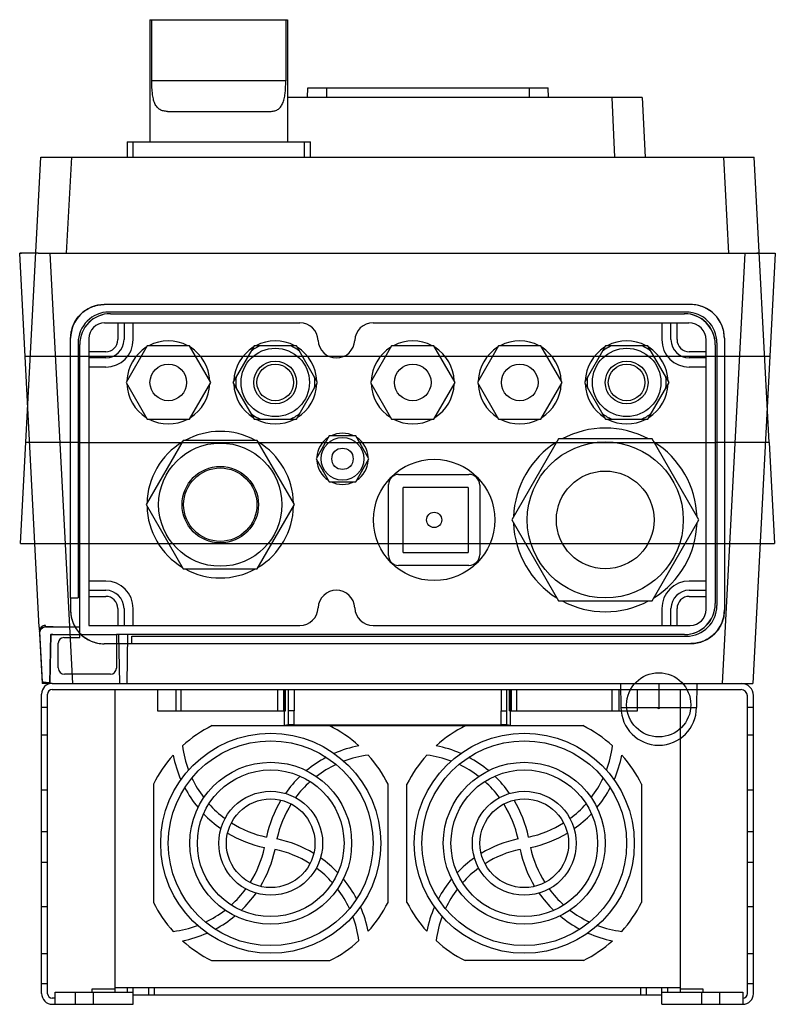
# Model space of a CAD drawing. Header units: millimetres. Extents: x 37 to 284, y 61 to 383.
import ezdxf

# ---------------------------------------------------------------- set-up
doc = ezdxf.new("R2010")
doc.units = ezdxf.units.MM
doc.header["$LTSCALE"] = 28.817558
doc.layers.get('0').update_dxf_attribs({"linetype": 'CONTINUOUS'})

msp = doc.modelspace()

# ---------------------------------------------------------------- linework, layer by layer
at = {"color": 7, "linetype": 'Continuous'}
for p, q in [((79.62, 383.23), (79.62, 343.23)), ((79.62, 383.23), (124.62, 383.23)), ((80.19, 363.23), (80.19, 383.23)), ((124.06, 383.23), (124.06, 363.23)), ((124.62, 383.23), (124.62, 343.23)), ((124.06, 363.23), (80.19, 363.23)), ((131.21, 357.73), (131.32, 360.9)), ((131.32, 360.9), (209.93, 360.9)), ((137.47, 357.73), (137.48, 360.9)), ((203.78, 357.73), (203.77, 360.9)), ((210.03, 357.73), (209.93, 360.9)), ((240.65, 357.73), (124.62, 357.73)), ((230.73, 357.73), (231.63, 338.23)), ((240.65, 357.73), (241.64, 338.23)), ((85.35, 353.23), (118.89, 353.23)), ((72.12, 343.23), (72.12, 338.23)), ((72.12, 343.23), (132.12, 343.23)), ((74.14, 338.23), (74.14, 343.23)), ((130.08, 343.23), (130.08, 338.23)), ((132.12, 338.23), (132.12, 343.23)), ((37.27, 211.83), (43.89, 338.23)), ((43.89, 338.23), (277.35, 338.23)), ((53.88, 338.23), (52.23, 306.83)), ((269.01, 306.83), (267.37, 338.23)), ((282.24, 244.92), (277.35, 338.23)), ((43.39, 184.43), (36.98, 306.77)), ((43, 306.83), (37.61, 306.83)), ((43, 306.83), (278.25, 306.83)), ((54.34, 166.03), (46.96, 306.83)), ((274.28, 306.83), (266.9, 166.03)), ((284.27, 306.77), (276.89, 166.03)), ((278.25, 306.83), (283.63, 306.83)), ((256.59, 289.99), (64.65, 289.99)), ((255.09, 287.56), (66.23, 287.56)), ((66.66, 287.03), (66.71, 287.03)), ((66.71, 287.03), (254.44, 287.03)), ((254.44, 287.03), (254.59, 287.03)), ((64.76, 284.03), (128.63, 284.03)), ((69.12, 284.03), (69.12, 278.53)), ((71.12, 284.03), (71.12, 278.53)), ((74.12, 278.53), (74.12, 284.03)), ((152.61, 284.03), (255.96, 284.03)), ((247.12, 284.03), (247.12, 278.53)), ((250.12, 278.53), (250.12, 284.03)), ((252.12, 278.53), (252.12, 284.03)), ((53.66, 194.03), (53.66, 279)), ((56.09, 277.42), (56.09, 194.06)), ((59.62, 278.89), (59.62, 185.03)), ((261.62, 190.24), (261.62, 278.37)), ((265.16, 277.49), (265.16, 191.49)), ((267.59, 279), (267.59, 190.06)), ((56.62, 276.99), (56.62, 276.94)), ((56.62, 181.03), (56.62, 276.94)), ((65.12, 274.53), (59.62, 274.53)), ((78.69, 276.53), (71.77, 264.53)), ((92.55, 276.53), (78.69, 276.53)), ((99.48, 264.53), (92.55, 276.53)), ((113.69, 276.53), (106.77, 264.53)), ((127.55, 276.53), (113.69, 276.53)), ((134.48, 264.53), (127.55, 276.53)), ((158.69, 276.53), (151.77, 264.53)), ((172.55, 276.53), (158.69, 276.53)), ((179.48, 264.53), (172.55, 276.53)), ((193.69, 276.53), (186.77, 264.53)), ((207.55, 276.53), (193.69, 276.53)), ((214.48, 264.53), (207.55, 276.53)), ((228.69, 276.53), (221.77, 264.53)), ((242.55, 276.53), (228.69, 276.53)), ((249.48, 264.53), (242.55, 276.53)), ((261.62, 274.53), (256.12, 274.53)), ((264.62, 276.84), (264.62, 277)), ((264.62, 276.84), (264.62, 192.14)), ((38.74, 273.08), (40.48, 273.08)), ((40.48, 273.08), (56.62, 273.08)), ((56.62, 273.08), (264.62, 273.08)), ((65.12, 272.53), (59.62, 272.53)), ((261.62, 272.53), (256.12, 272.53)), ((264.62, 273.08), (280.77, 273.08)), ((280.77, 273.08), (282.5, 273.08)), ((65.12, 269.53), (59.62, 269.53)), ((261.62, 269.53), (256.12, 269.53)), ((71.77, 264.53), (78.69, 252.53)), ((92.55, 252.53), (99.48, 264.53)), ((106.77, 264.53), (113.69, 252.53)), ((127.55, 252.53), (134.48, 264.53)), ((151.77, 264.53), (158.69, 252.53)), ((172.55, 252.53), (179.48, 264.53)), ((186.77, 264.53), (193.69, 252.53)), ((207.55, 252.53), (214.48, 264.53)), ((221.77, 264.53), (228.69, 252.53)), ((242.55, 252.53), (249.48, 264.53)), ((78.69, 252.53), (92.55, 252.53)), ((113.69, 252.53), (127.55, 252.53)), ((158.69, 252.53), (172.55, 252.53)), ((193.69, 252.53), (207.55, 252.53)), ((228.69, 252.53), (242.55, 252.53)), ((56.62, 244.92), (39, 244.92)), ((56.62, 244.92), (264.62, 244.92)), ((90.5, 245.53), (78.37, 224.53)), ((114.75, 245.53), (90.5, 245.53)), ((126.87, 224.53), (114.75, 245.53)), ((138.29, 247.03), (133.96, 239.53)), ((146.95, 247.03), (138.29, 247.03)), ((151.28, 239.53), (146.95, 247.03)), ((213.32, 246.03), (198.02, 219.53)), ((243.92, 246.03), (213.32, 246.03)), ((259.22, 219.53), (243.92, 246.03)), ((282.24, 244.92), (264.62, 244.92)), ((282.24, 244.91), (283.98, 211.83)), ((133.96, 239.53), (138.29, 232.03)), ((146.95, 232.03), (151.28, 239.53)), ((138.29, 232.03), (146.95, 232.03)), ((160.98, 234.43), (184.02, 234.43)), ((157.72, 207.88), (157.72, 231.17)), ((162.52, 208.93), (162.52, 230.13)), ((183.72, 230.13), (162.52, 230.13)), ((183.72, 230.13), (183.72, 208.93)), ((187.52, 230.93), (187.52, 208.16)), ((78.37, 224.53), (90.5, 203.53)), ((114.75, 203.53), (126.87, 224.53)), ((198.02, 219.53), (213.32, 193.03)), ((243.92, 193.03), (259.22, 219.53)), ((37.27, 211.83), (56.62, 211.83)), ((56.62, 211.83), (264.62, 211.83)), ((264.62, 211.83), (283.98, 211.83)), ((162.52, 208.93), (183.72, 208.93)), ((90.5, 203.53), (114.75, 203.53)), ((183.99, 204.63), (160.97, 204.63)), ((65.12, 199.53), (59.62, 199.53)), ((261.62, 199.53), (256.12, 199.53)), ((53.62, 194.06), (56.09, 194.06)), ((53.62, 194.03), (53.62, 190.03)), ((59.62, 196.53), (65.12, 196.53)), ((59.62, 194.53), (65.12, 194.53)), ((256.12, 196.53), (261.62, 196.53)), ((256.12, 194.53), (261.62, 194.53)), ((69.12, 190.53), (69.12, 185.03)), ((71.12, 190.53), (71.12, 185.03)), ((74.12, 185.03), (74.12, 190.53)), ((213.32, 193.03), (243.92, 193.03)), ((247.12, 190.53), (247.12, 185.03)), ((250.12, 185.03), (250.12, 190.53)), ((252.12, 185.03), (252.12, 190.53)), ((264.62, 192.06), (264.62, 192.14)), ((43.39, 184.43), (44.35, 166.03)), ((45.39, 184.74), (45.39, 185.01)), ((45.39, 184.53), (45.39, 184.74)), ((45.39, 184.53), (56.62, 184.53)), ((59.62, 185.03), (128.63, 185.03)), ((152.61, 185.03), (256.42, 185.03)), ((43.49, 183.12), (43.49, 182.63)), ((43.49, 183.02), (44.35, 166.51)), ((43.49, 183.02), (43.49, 182.53)), ((47.13, 182.15), (46.85, 166.21)), ((46.85, 166.03), (47.13, 182.03)), ((47.13, 182.15), (47.13, 182.03)), ((47.13, 182.03), (68.62, 182.03)), ((51.41, 181.03), (56.62, 181.03)), ((68.62, 182.03), (68.62, 170.99)), ((254.51, 182.03), (68.62, 182.03)), ((69.34, 182.03), (69.62, 166.03)), ((72.12, 166.03), (72.4, 182.03)), ((73.66, 179.06), (73.66, 181.49)), ((73.66, 181.49), (255.16, 181.49)), ((254.51, 182.03), (254.59, 182.03)), ((49.62, 171.1), (49.62, 179.24)), ((73.66, 179.03), (64.62, 179.03)), ((73.64, 179.05), (256.59, 179.06)), ((73.66, 179.06), (256.59, 179.06)), ((66.67, 169.03), (51.69, 169.03)), ((44.35, 166.51), (44.35, 166.03)), ((47.6, 166.03), (44.36, 166.03)), ((46.85, 166.03), (46.85, 166.21)), ((47.6, 166.03), (273.12, 166.03)), ((233.62, 166.03), (233.76, 158.18)), ((246.12, 166.03), (246.12, 158.18)), ((258.62, 166.03), (258.49, 158.18)), ((273.12, 166.03), (276.89, 166.03)), ((44.12, 64.59), (44.12, 162.56)), ((46.12, 64.49), (46.12, 162.53)), ((47.62, 164.03), (273.08, 164.03)), ((68.12, 164.03), (68.12, 65.03)), ((82.12, 164.03), (82.12, 157.03)), ((88.12, 164.03), (88.12, 157.03)), ((89.79, 157.03), (89.79, 164.03)), ((121.33, 164.03), (121.33, 157.03)), ((123.4, 157.03), (123.4, 164.03)), ((123.56, 157.03), (123.56, 164.03)), ((124.02, 157.03), (124.02, 164.03)), ((124.86, 164.03), (124.86, 157.03)), ((126.87, 157.03), (126.87, 164.03)), ((194.52, 164.03), (194.52, 157.03)), ((196.37, 157.03), (196.37, 164.03)), ((197.23, 157.03), (197.23, 164.03)), ((197.68, 157.03), (197.68, 164.03)), ((197.85, 164.03), (197.85, 157.03)), ((199.69, 157.03), (199.69, 164.03)), ((230.78, 164.03), (230.78, 157.03)), ((233.12, 157.03), (233.12, 164.03)), ((239.12, 157.03), (239.12, 164.03)), ((253.12, 164.03), (253.12, 65.03)), ((275.12, 64.57), (275.12, 161.99)), ((277.12, 64.49), (277.12, 162.03)), ((46.12, 158.21), (44.12, 158.21)), ((233.76, 158.18), (245.76, 158.18)), ((245.76, 158.18), (246.12, 158.18)), ((246.12, 158.18), (246.49, 158.18)), ((246.49, 158.18), (258.49, 158.18)), ((277.12, 158.21), (275.12, 158.21)), ((82.12, 157.03), (124.02, 157.03)), ((123.62, 152.23), (123.62, 157.03)), ((126.87, 157.03), (124.86, 157.03)), ((124.87, 157.03), (124.87, 152.47)), ((126.77, 152.51), (126.77, 157.03)), ((194.42, 157.03), (196.38, 157.03)), ((194.42, 157.03), (194.42, 152.51)), ((196.38, 152.47), (196.38, 157.03)), ((197.23, 157.03), (239.12, 157.03)), ((197.62, 152.23), (197.62, 157.03)), ((99.96, 152.23), (221.28, 152.23)), ((124.87, 152.47), (123.62, 152.23)), ((126.77, 152.51), (194.42, 152.51)), ((197.62, 152.23), (196.38, 152.47)), ((44.12, 149.18), (46.12, 149.18)), ((275.12, 149.18), (277.12, 149.18)), ((80.72, 133.08), (80.72, 94.38)), ((157.52, 94.38), (157.52, 133.08)), ((163.72, 94.38), (163.72, 133.08)), ((240.52, 133.08), (240.52, 94.38)), ((46.12, 131.05), (44.12, 131.05)), ((277.12, 131.05), (275.12, 131.05)), ((44.12, 117.53), (46.12, 117.53)), ((275.12, 117.53), (277.12, 117.53)), ((46.12, 107.45), (44.12, 107.45)), ((277.12, 107.45), (275.12, 107.45)), ((44.12, 93.02), (46.12, 93.02)), ((275.12, 93.02), (277.12, 93.02)), ((46.12, 77.56), (44.12, 77.56)), ((277.12, 77.56), (275.12, 77.56)), ((99.77, 75.33), (138.47, 75.33)), ((221.47, 75.33), (182.77, 75.33)), ((44.12, 67.88), (46.12, 67.88)), ((275.12, 67.88), (277.12, 67.88)), ((48.62, 65.03), (74.12, 65.03)), ((48.62, 61.03), (48.62, 65.03)), ((55.12, 65.03), (55.12, 61.03)), ((68.12, 66.03), (60.62, 66.03)), ((60.62, 66.03), (60.62, 65.03)), ((61.12, 61.03), (61.12, 65.03)), ((68.12, 66.53), (253.12, 66.53)), ((72.13, 66.53), (72.13, 65.03)), ((74.12, 61.03), (74.12, 66.53)), ((79.12, 66.53), (79.12, 64.03)), ((81.1, 64.03), (81.1, 66.53)), ((240.11, 66.53), (240.11, 64.03)), ((242.12, 64.03), (242.12, 66.53)), ((247.12, 61.03), (247.12, 66.53)), ((247.12, 65.03), (273.62, 65.03)), ((249.11, 65.03), (249.11, 66.53)), ((260.62, 66.03), (253.12, 66.03)), ((260.12, 65.03), (260.12, 61.03)), ((260.62, 65.03), (260.62, 66.03)), ((266.12, 61.03), (266.12, 65.03)), ((273.62, 65.03), (273.62, 61.03)), ((48.62, 63.03), (47.59, 63.03)), ((247.12, 64.03), (74.12, 64.03)), ((47.68, 61.03), (74.12, 61.03)), ((247.12, 61.03), (273.64, 61.03))]:
    msp.add_line(p, q, dxfattribs=at)
for centre, radius in [((120.62, 264.53), 11.2), ((235.62, 264.53), 11.2), ((120.62, 264.53), 7), ((235.62, 264.53), 7), ((85.62, 264.53), 6), ((120.62, 264.53), 6), ((165.62, 264.53), 6), ((200.62, 264.53), 6), ((235.62, 264.53), 6), ((142.62, 239.53), 6.98), ((228.62, 219.53), 25.53), ((102.62, 224.53), 20.17), ((142.62, 239.53), 3.5), ((172.62, 219.53), 19.85), ((102.62, 224.53), 12.5), ((102.62, 224.53), 12), ((228.62, 219.53), 16), ((172.62, 219.53), 2.5), ((246.12, 159.03), 10.5), ((119.12, 113.73), 36), ((202.12, 113.73), 36), ((119.12, 113.73), 33.5), ((202.12, 113.73), 33.5), ((119.12, 113.73), 26.5), ((202.12, 113.73), 26.5), ((119.12, 113.73), 24), ((202.12, 113.73), 24), ((119.12, 113.73), 17), ((202.12, 113.73), 17), ((119.12, 113.73), 14.5), ((202.12, 113.73), 14.5)]:
    msp.add_circle(centre, radius, dxfattribs=at)
for centre, radius, start, end in [((66.23, 277.42), 10.15, 90, 180), ((66.71, 276.94), 10.09, 90, 180), ((66.66, 276.99), 10.04, 90, 180), ((254.44, 276.84), 10.19, 0, 90), ((254.59, 277), 10.03, 0, 90), ((255.09, 277.49), 10.07, 0, 90), ((64.76, 278.89), 5.14, 90, 180), ((128.63, 278.03), 6, 2.388, 90), ((152.61, 278.03), 6, 90, 177.612), ((255.96, 278.37), 5.66, 0, 90), ((65.12, 278.53), 9, 270, 360), ((65.12, 278.53), 6, 270, 360), ((65.12, 278.53), 4, 270, 360), ((85.62, 264.53), 13.58, 62.1199, 117.8895), ((120.62, 264.53), 13.58, 62.1199, 117.8895), ((140.62, 278.53), 6, 182.388, 357.612), ((165.62, 264.53), 13.58, 62.1199, 117.8895), ((200.62, 264.53), 13.58, 62.1199, 117.8895), ((235.62, 264.53), 13.58, 62.1199, 117.8895), ((256.12, 278.53), 9, 180, 270), ((256.12, 278.53), 6, 180, 270), ((256.12, 278.53), 4, 180, 270), ((85.62, 264.53), 13.58, 122.1105, 177.8895), ((85.62, 264.53), 13.58, 2.1105, 57.8895), ((120.62, 264.53), 13.58, 122.1105, 177.8895), ((120.62, 264.53), 12.94, 111.9753, 128.0247), ((120.62, 264.53), 12.94, 51.9753, 68.0247), ((120.62, 264.53), 13.58, 2.1105, 57.8895), ((165.62, 264.53), 13.58, 122.1105, 177.8895), ((165.62, 264.53), 13.58, 2.1105, 57.8895), ((200.62, 264.53), 13.58, 122.1105, 177.8895), ((200.62, 264.53), 13.58, 2.1105, 57.8895), ((235.62, 264.53), 13.58, 122.1105, 177.8895), ((235.62, 264.53), 12.94, 111.9753, 128.0247), ((235.62, 264.53), 12.94, 51.9753, 68.0247), ((235.62, 264.53), 13.58, 2.1105, 57.8895), ((120.62, 264.53), 12.94, 171.9753, 188.0247), ((120.62, 264.53), 12.94, 351.9753, 8.0247), ((235.62, 264.53), 12.94, 171.9753, 188.0247), ((235.62, 264.53), 12.94, 351.9753, 8.0247), ((85.62, 264.53), 13.58, 182.1105, 237.8895), ((85.62, 264.53), 13.58, 302.1105, 357.8895), ((120.62, 264.53), 13.58, 182.1105, 237.8895), ((120.62, 264.53), 13.58, 302.1105, 357.8895), ((165.62, 264.53), 13.58, 182.1105, 237.8895), ((165.62, 264.53), 13.58, 302.1105, 357.8895), ((200.62, 264.53), 13.58, 182.1105, 237.8895), ((200.62, 264.53), 13.58, 302.1105, 357.8895), ((235.62, 264.53), 13.58, 182.1105, 237.8895), ((235.62, 264.53), 13.58, 302.1105, 357.8895), ((85.62, 264.53), 13.58, 242.1105, 297.8801), ((120.62, 264.53), 12.94, 231.9753, 248.0247), ((120.62, 264.53), 13.58, 242.1105, 297.8801), ((120.62, 264.53), 12.94, 291.9753, 308.0247), ((165.62, 264.53), 13.58, 242.1105, 297.8801), ((200.62, 264.53), 13.58, 242.1105, 297.8801), ((235.62, 264.53), 12.94, 231.9753, 248.0247), ((235.62, 264.53), 13.58, 242.1105, 297.8801), ((235.62, 264.53), 12.94, 291.9753, 308.0247), ((102.62, 224.53), 23.97, 61.3663, 118.8045), ((228.62, 219.53), 30.04, 61.9077, 118.0923), ((102.62, 224.53), 23.97, 121.1955, 178.8045), ((102.62, 224.53), 23.97, 1.1955, 58.8045), ((142.62, 239.53), 8.39, 123.418, 176.582), ((142.62, 239.53), 8.39, 63.418, 116.582), ((142.62, 239.53), 8.39, 3.418, 56.582), ((228.62, 219.53), 30.04, 121.9077, 178.0923), ((228.62, 219.53), 30.04, 1.9077, 58.0923), ((142.62, 239.53), 8.39, 183.418, 236.582), ((142.62, 239.53), 8.39, 303.418, 356.582), ((142.62, 239.53), 8.39, 243.418, 296.582), ((160.98, 231.17), 3.26, 90, 180), ((184.02, 230.93), 3.5, 0, 90), ((102.62, 224.53), 23.97, 181.1955, 238.8045), ((102.62, 224.53), 23.97, 301.1955, 358.8045), ((228.62, 219.53), 30.04, 181.9077, 238.0923), ((228.62, 219.53), 30.04, 301.9077, 358.0923), ((160.97, 207.88), 3.25, 180, 270), ((183.99, 208.16), 3.53, 270, 360), ((102.62, 224.53), 23.97, 241.3663, 298.8045), ((65.12, 190.53), 9, 0, 90), ((256.12, 190.53), 9, 90, 180), ((65.12, 190.53), 6, 0, 90), ((65.12, 190.53), 4, 0, 90), ((140.62, 190.53), 6, 2.388, 177.612), ((256.12, 190.53), 6, 90, 180), ((256.12, 190.53), 4, 90, 180), ((128.63, 191.03), 6, 270, 357.612), ((152.61, 191.03), 6, 182.388, 270), ((228.62, 219.53), 30.04, 241.9077, 298.0923), ((254.51, 192.14), 10.11, 270, 360), ((254.59, 192.06), 10.03, 270, 360), ((255.16, 191.49), 10, 270, 360), ((256.42, 190.24), 5.21, 270, 360), ((45.39, 183.12), 1.9, 90.0018, 182.9924), ((45.39, 182.63), 1.9, 90.0019, 182.9924), ((51.41, 179.24), 1.79, 90, 180), ((51.69, 171.1), 2.07, 180, 270), ((66.67, 170.99), 1.96, 270, 360), ((47.6, 162.56), 3.47, 90, 180), ((273.12, 162.03), 4, 0, 90), ((47.62, 162.53), 1.5, 90, 180), ((273.08, 161.99), 2.04, 0, 90), ((246.12, 158.18), 12.36, 180, 0), ((246.12, 158.18), 0.365, 180, 360), ((119.12, 113.73), 43, 116.4587, 132.1742), ((119.12, 113.73), 43, 47.8891, 63.5413), ((202.12, 113.73), 43, 116.4587, 132.1109), ((202.12, 113.73), 43, 47.8258, 63.5413), ((124.98, 149.99), 35, 187.2084, 200.6364), ((155.4, 107.86), 38.5, 101.1476, 113.6978), ((165.85, 107.86), 38.5, 66.3022, 78.8524), ((196.27, 149.99), 35, 339.3636, 352.7916), ((119.12, 113.73), 43, 137.9245, 153.2556), ((124.98, 149.99), 38.5, 191.15, 203.7053), ((155.4, 107.86), 38.5, 117.996, 129.6477), ((155.4, 107.86), 35, 97.2109, 110.6336), ((119.12, 113.73), 43, 26.7444, 42.1413), ((202.12, 113.73), 43, 137.8587, 153.2556), ((165.85, 107.86), 35, 69.3664, 82.7891), ((165.85, 107.86), 38.5, 50.3523, 62.004), ((196.27, 149.99), 38.5, 336.2947, 348.85), ((202.12, 113.73), 43, 26.7444, 42.0755), ((155.4, 107.86), 35, 115.2037, 127.5419), ((165.85, 107.86), 35, 52.4581, 64.595), ((155.4, 107.86), 38.5, 133.6992, 144.8254), ((165.85, 107.86), 38.5, 35.1746, 46.3008), ((124.98, 149.99), 35, 205.2081, 217.55), ((155.4, 107.86), 35, 131.8181, 143.5345), ((165.85, 107.86), 35, 36.4655, 48.1819), ((196.27, 149.99), 35, 322.45, 334.7919), ((124.98, 149.99), 38.5, 208.0051, 219.6611), ((196.27, 149.99), 38.5, 320.3389, 331.9949), ((124.98, 149.99), 35, 221.8275, 233.5465), ((155.4, 107.86), 38.5, 148.7434, 168.1711), ((155.4, 107.86), 35, 147.653, 167.9763), ((165.85, 107.86), 35, 12.0237, 32.347), ((165.85, 107.86), 38.5, 11.8289, 31.2566), ((196.27, 149.99), 35, 306.4535, 318.1725), ((124.98, 149.99), 38.5, 223.7142, 234.8447), ((196.27, 149.99), 38.5, 305.1553, 316.2858), ((124.98, 149.99), 35, 237.6657, 258.0342), ((196.27, 149.99), 35, 281.9658, 302.3343), ((124.98, 149.99), 38.5, 238.7644, 258.1599), ((196.27, 149.99), 38.5, 281.8401, 301.2356), ((113.27, 77.47), 38.5, 58.7644, 78.1599), ((207.98, 77.47), 38.5, 101.8401, 121.2356), ((82.85, 119.6), 35, 327.7978, 347.9763), ((82.85, 119.6), 38.5, 328.7434, 348.1711), ((113.27, 77.47), 35, 57.6657, 78.0342), ((207.98, 77.47), 35, 101.9658, 122.3343), ((238.4, 119.6), 38.5, 191.8289, 211.2566), ((238.4, 119.6), 35, 192.0237, 212.347), ((113.27, 77.47), 38.5, 43.7142, 54.8447), ((207.98, 77.47), 38.5, 125.1553, 136.2858), ((113.27, 77.47), 35, 41.8255, 53.5455), ((207.98, 77.47), 35, 126.4545, 138.1745), ((113.27, 77.47), 38.5, 28.0051, 39.6611), ((207.98, 77.47), 38.5, 140.3389, 151.9949), ((82.85, 119.6), 35, 311.8181, 323.5345), ((82.85, 119.6), 38.5, 313.699, 324.8253), ((113.27, 77.47), 35, 25.2081, 37.55), ((207.98, 77.47), 35, 142.45, 154.7919), ((238.4, 119.6), 38.5, 215.1747, 226.301), ((238.4, 119.6), 35, 216.4655, 228.1819), ((119.12, 113.73), 43, 206.7444, 222.1413), ((119.12, 113.73), 43, 317.9245, 333.2556), ((202.12, 113.73), 43, 206.7444, 222.0755), ((202.12, 113.73), 43, 317.8587, 333.2556), ((82.85, 119.6), 35, 295.2037, 307.5419), ((113.27, 77.47), 38.5, 11.15, 23.7053), ((207.98, 77.47), 38.5, 156.2947, 168.85), ((238.4, 119.6), 35, 232.4581, 244.595), ((82.85, 119.6), 38.5, 297.996, 309.6477), ((113.27, 77.47), 35, 7.2084, 20.6364), ((207.98, 77.47), 35, 159.3636, 172.7916), ((238.4, 119.6), 38.5, 230.3523, 242.004), ((82.85, 119.6), 35, 277.2109, 290.6336), ((82.85, 119.6), 38.5, 281.1476, 293.6978), ((238.4, 119.6), 38.5, 246.3022, 258.8524), ((238.4, 119.6), 35, 249.3664, 262.7891), ((119.12, 113.73), 43, 227.8891, 243.2556), ((119.12, 113.73), 43, 296.7444, 312.1742), ((202.12, 113.73), 43, 227.8258, 243.2556), ((202.12, 113.73), 43, 296.7444, 312.1109), ((47.68, 64.59), 3.56, 180, 270), ((47.59, 64.49), 1.46, 180, 270), ((273.58, 64.57), 1.54, 271.4151, 360), ((273.66, 64.49), 3.46, 269.3704, 360)]:
    msp.add_arc(centre, radius, start, end, dxfattribs=at)
for centre, major_axis, ratio, start_param, end_param in [((64.66, 278.99), (7.78, -7.78), 0.999695, 2.356347, 3.926839), ((256.59, 278.99), (7.78, 7.78), 0.999695, 5.497939, 7.068431), ((64.62, 190.03), (7.78, 7.78), 0.999695, 2.356347, 3.926839), ((256.59, 190.07), (7.78, -7.78), 0.999695, 5.497939, 7.068431), ((53.37, 185.05), (10.01, 0), 0.052264, -2.493856, -1.570796), ((53.5, 182.55), (10.01, 0), 0.052264, -2.260106, -1.570796), ((126.77, 152.47), (1.9, 0), 0.017455, 1.570806, 3.054351), ((194.42, 152.47), (1.97, 0), 0.017455, 0.087241, 1.570785)]:
    msp.add_ellipse(centre, major_axis=major_axis, ratio=ratio, start_param=start_param, end_param=end_param, dxfattribs=at)
for points, knots in [([(85.35, 353.23), (84.91, 353.23), (84.04, 353.3), (82.83, 353.75), (81.85, 354.61), (81.13, 355.84), (80.66, 357.38), (80.26, 359.87), (80.19, 361.86), (80.19, 363.23)], [0, 0, 0, 0, 0.10513, 0.202127, 0.299356, 0.407162, 0.533015, 0.677078, 1, 1, 1, 1]), ([(118.89, 353.23), (119.34, 353.23), (120.2, 353.3), (121.41, 353.75), (122.4, 354.61), (123.11, 355.84), (123.58, 357.38), (123.98, 359.87), (124.06, 361.86), (124.06, 363.23)], [0, 0, 0, 0, 0.105213, 0.201943, 0.298804, 0.407062, 0.533023, 0.677024, 1, 1, 1, 1]), ([(37.61, 306.83), (37.49, 306.83), (37.29, 306.83), (37.12, 306.81), (36.98, 306.8), (36.98, 306.77)], [0, 0, 0, 0, 0.547402, 0.879084, 1, 1, 1, 1]), ([(36.98, 306.77), (36.98, 306.8), (37.12, 306.81), (37.29, 306.83), (37.49, 306.83), (37.61, 306.83)], [0, 0, 0, 0, 0.120994, 0.452648, 1, 1, 1, 1]), ([(43, 306.83), (42.89, 306.83), (42.71, 306.83), (42.46, 306.82), (42.33, 306.8), (42.25, 306.78), (42.24, 306.76)], [0, 0, 0, 0, 0.425574, 0.733711, 0.923285, 1, 1, 1, 1]), ([(279, 306.76), (279, 306.78), (278.91, 306.8), (278.79, 306.82), (278.54, 306.83), (278.36, 306.83), (278.25, 306.83)], [0, 0, 0, 0, 0.076715, 0.266289, 0.574426, 1, 1, 1, 1]), ([(283.63, 306.83), (283.75, 306.83), (283.96, 306.83), (284.13, 306.81), (284.27, 306.8), (284.27, 306.77)], [0, 0, 0, 0, 0.547353, 0.879006, 1, 1, 1, 1]), ([(43.49, 183.02), (43.53, 183.22), (43.8, 183.66), (44.48, 184.21), (45.05, 184.56), (45.39, 184.74)], [0, 0, 0, 0, 0.237102, 0.565351, 1, 1, 1, 1]), ([(45.39, 184.53), (45.14, 184.52), (44.64, 184.43), (44.01, 184.01), (43.58, 183.38), (43.49, 182.88), (43.49, 182.63)], [0, 0, 0, 0, 0.252018, 0.5, 0.747982, 1, 1, 1, 1]), ([(46.85, 166.21), (46.43, 166.23), (45.72, 166.27), (44.91, 166.39), (44.47, 166.44), (44.35, 166.51)], [0, 0, 0, 0, 0.499971, 0.837752, 1, 1, 1, 1])]:
    msp.add_open_spline(points, degree=3, knots=knots, dxfattribs=at)
for points in [[(56.88, 286.77), (57.9, 287.79), (60.34, 289.42), (63.22, 289.99), (64.66, 289.99)], [(264.37, 286.77), (263.35, 287.79), (260.91, 289.42), (258.03, 289.99), (256.59, 289.99)], [(53.66, 279), (53.66, 280.44), (54.23, 283.32), (55.86, 285.76), (56.88, 286.77)], [(267.59, 279), (267.59, 280.44), (267.02, 283.32), (265.38, 285.76), (264.37, 286.77)], [(53.62, 190.03), (53.62, 188.59), (54.2, 185.71), (55.83, 183.27), (56.84, 182.25)], [(267.59, 190.06), (267.59, 188.62), (267.02, 185.74), (265.38, 183.3), (264.37, 182.29)], [(43.49, 182.63), (43.49, 182.61), (43.49, 182.59), (43.49, 182.56)], [(56.84, 182.25), (57.86, 181.23), (60.3, 179.6), (63.18, 179.03), (64.62, 179.03)], [(264.37, 182.29), (263.35, 181.27), (260.91, 179.64), (258.03, 179.06), (256.59, 179.06)]]:
    msp.add_open_spline(points, degree=3, dxfattribs=at)

doc.saveas('drawing.dxf')
